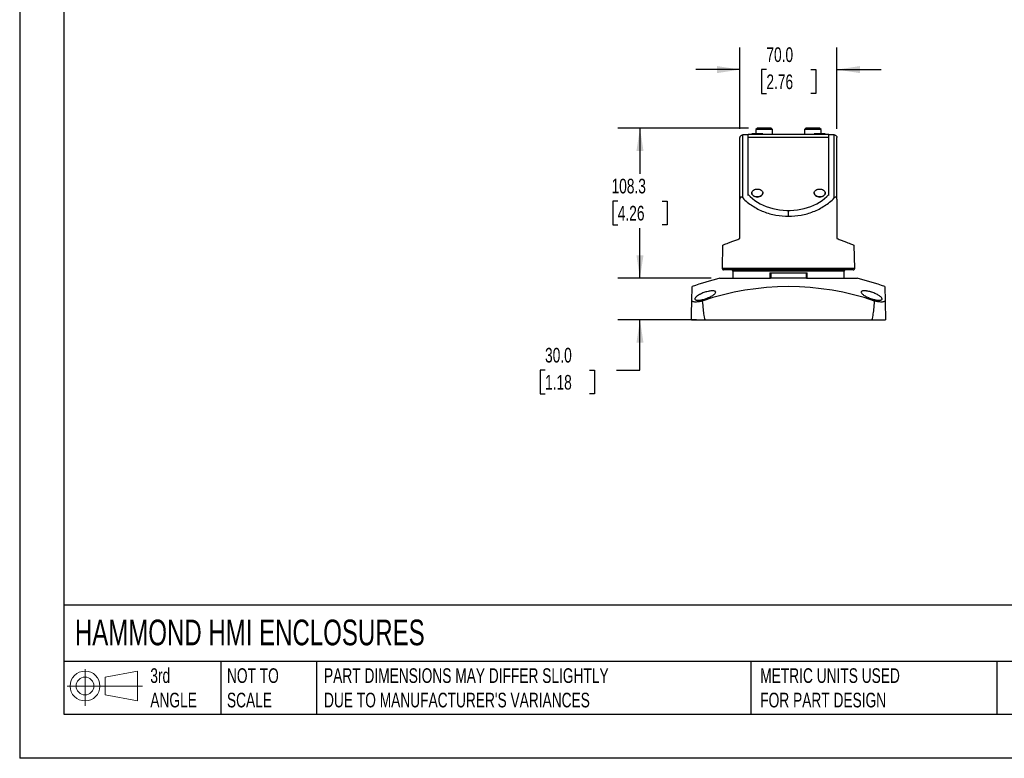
# Model space of a CAD drawing. Header units: millimetres. Extents: x 0 to 1397, y 0 to 1080.
# Tile 1 of 5: x 0 to 710, y 0 to 533. Entities that reach past the tile are written whole.
import ezdxf

# ---------------------------------------------------------------- set-up
doc = ezdxf.new("R2010")
doc.units = ezdxf.units.MM
doc.header["$LTSCALE"] = 5
doc.layers.add('DIMENSIONS', color=140, linetype='Continuous', lineweight=25)
doc.layers.add('TEXT', color=140, linetype='Continuous', lineweight=25)
doc.styles.add('SLDTEXTSTYLE0', font='TXT', dxfattribs={"width": 0.7})
doc.dimstyles.new('SLDDIMSTYLE0', dxfattribs={"dimtxt": 10.790039, "dimasz": 16.51, "dimexe": 0, "dimexo": 0.0625, "dimgap": 2.69751, "dimtad": 0, "dimtih": 1, "dimtoh": 1, "dimdec": 1, "dimrnd": 1e-09, "dimzin": 4, "dimdsep": 46, "dimtxsty": 'SLDTEXTSTYLE0', "dimsah": 1, "dimcen": 0.09, "dimadec": 0, "dimazin": 1, "dimtfac": 1, "dimtdec": 1, "dimtmove": 0, "dimatfit": 0, "dimfxl": 0, "dimfrac": 2, "dimtolj": 1, "dimtzin": 12, "dimarcsym": 0})
doc.dimstyles.new('SLDDIMSTYLE1', dxfattribs={"dimtxt": 10.790039, "dimasz": 16.51, "dimexe": 0, "dimexo": 0.0625, "dimgap": 2.69751, "dimtad": 0, "dimtih": 1, "dimtoh": 1, "dimdec": 1, "dimrnd": 1e-09, "dimzin": 12, "dimdsep": 46, "dimtxsty": 'SLDTEXTSTYLE0', "dimsah": 1, "dimcen": 0.09, "dimadec": 0, "dimazin": 3, "dimtfac": 1, "dimtdec": 1, "dimtofl": 0, "dimtmove": 0, "dimatfit": 3, "dimfxl": 0, "dimfrac": 2, "dimtolj": 1, "dimtzin": 12, "dimarcsym": 0})

# ---------------------------------------------------------------- blocks, each defined once
blk = doc.blocks.new('Block11')
at = {"color": 7, "linetype": 'Continuous', "lineweight": 18}
for p, q in [((12.94, 26.55), (12.94, 0)), ((27.4, 20.84), (50.88, 25.16)), ((50.88, 25.16), (50.88, 3.66)), ((0, 14.41), (54.37, 14.41)), ((27.4, 7.98), (27.4, 20.84)), ((27.4, 7.98), (50.88, 3.66))]:
    blk.add_line(p, q, dxfattribs=at)
for radius in [10.75, 6.43]:
    blk.add_circle((12.94, 14.41), radius, dxfattribs=at)
blk = doc.blocks.new('Block12')
at = {"color": 7, "linetype": 'Continuous'}
blk.add_blockref('Block11', (0, 0), dxfattribs=at)
blk = doc.blocks.new('_D')
at = {"layer": 'DIMENSIONS'}
for p, q in [((447.5, 346.43), (447.5, 378.18)), ((498.78, 346.43), (431.62, 346.43)), ((488.28, 316.43), (431.62, 316.43)), ((447.5, 280.14), (447.5, 316.43)), ((379.02, 280.14), (375.4, 280.14)), ((375.4, 280.14), (375.4, 262.99)), ((411.08, 280.14), (414.71, 280.14)), ((414.71, 280.14), (414.71, 262.99)), ((430.53, 280.14), (447.5, 280.14)), ((375.4, 262.99), (379.02, 262.99)), ((414.71, 262.99), (411.08, 262.99))]:
    blk.add_line(p, q, dxfattribs=at)
for points in [[(447.5, 346.43), (450.04, 362.94), (444.96, 362.94)], [(447.5, 316.43), (444.96, 299.92), (450.04, 299.92)]]:
    blk.add_solid(points, dxfattribs=at)
at = {"layer": 'DIMENSIONS', "char_height": 10.583, "attachment_point": 1, "style": 'SLDTEXTSTYLE0'}
for s, insert in [('30.0', (379.02, 296.19)), ('1.18', (379.02, 276.63))]:
    blk.add_mtext(s, dxfattribs=dict(at, insert=insert))
blk = doc.blocks.new('_D_1')
at = {"layer": 'DIMENSIONS'}
for p, q in [((525.85, 454.73), (431.62, 454.73)), ((447.5, 454.73), (447.5, 421.71)), ((431.47, 402.14), (427.84, 402.14)), ((427.84, 402.14), (427.84, 384.99)), ((463.53, 402.14), (467.15, 402.14)), ((467.15, 402.14), (467.15, 384.99)), ((427.84, 384.99), (431.47, 384.99)), ((467.15, 384.99), (463.53, 384.99)), ((447.5, 346.43), (447.5, 382.58)), ((498.78, 346.43), (431.62, 346.43))]:
    blk.add_line(p, q, dxfattribs=at)
for points in [[(447.5, 454.73), (444.96, 438.22), (450.04, 438.22)], [(447.5, 346.43), (450.04, 362.94), (444.96, 362.94)]]:
    blk.add_solid(points, dxfattribs=at)
at = {"layer": 'DIMENSIONS', "char_height": 10.583, "attachment_point": 1, "style": 'SLDTEXTSTYLE0'}
for s, insert in [('108.3', (426.98, 418.2)), ('4.26', (431.47, 398.64))]:
    blk.add_mtext(s, dxfattribs=dict(at, insert=insert))
blk = doc.blocks.new('_D_2')
at = {"layer": 'DIMENSIONS'}
for p, q in [((519.63, 454.2), (519.63, 512.84)), ((589.63, 454.2), (589.63, 512.84)), ((519.63, 496.96), (487.88, 496.96)), ((538.69, 496.96), (535.06, 496.96)), ((535.06, 496.96), (535.06, 479.81)), ((570.75, 496.96), (574.37, 496.96)), ((574.37, 496.96), (574.37, 479.81)), ((589.63, 496.96), (621.38, 496.96)), ((535.06, 479.81), (538.69, 479.81)), ((574.37, 479.81), (570.75, 479.81))]:
    blk.add_line(p, q, dxfattribs=at)
for points in [[(519.63, 496.96), (503.12, 499.5), (503.12, 494.42)], [(589.63, 496.96), (606.14, 494.42), (606.14, 499.5)]]:
    blk.add_solid(points, dxfattribs=at)
at = {"layer": 'DIMENSIONS', "char_height": 10.583, "attachment_point": 1, "style": 'SLDTEXTSTYLE0'}
for s, insert in [('70.0', (538.69, 513.02)), ('2.76', (538.69, 493.46))]:
    blk.add_mtext(s, dxfattribs=dict(at, insert=insert))

msp = doc.modelspace()

# ---------------------------------------------------------------- linework, layer by layer
at = {"color": 7, "linetype": 'Continuous'}
for p in [(0.01, 1079.51), (1397.01, 0.01)]:
    msp.add_line(p, (0.01, 0.01), dxfattribs=at)
for p, q in [((532.2, 454.73), (531.13, 453.65)), ((542.05, 454.73), (532.2, 454.73)), ((543.13, 453.65), (542.05, 454.73)), ((567.2, 454.73), (566.13, 453.65)), ((577.05, 454.73), (567.2, 454.73)), ((578.13, 453.65), (577.05, 454.73)), ((519.63, 403.55), (519.63, 447.85)), ((525.63, 449.92), (521.59, 449.85)), ((521.59, 404.33), (521.59, 449.85)), ((525.63, 450.43), (583.63, 450.43)), ((525.63, 448.09), (525.63, 450.43)), ((525.63, 448.09), (583.63, 448.09)), ((525.63, 406.81), (525.63, 448.09)), ((528.11, 450.53), (528.11, 450.43)), ((536.11, 450.53), (528.11, 450.53)), ((531.13, 453.65), (531.13, 450.53)), ((543.13, 453.65), (531.13, 453.65)), ((536.11, 450.43), (536.11, 450.53)), ((543.13, 450.43), (543.13, 453.65)), ((566.13, 453.65), (566.13, 450.43)), ((578.13, 453.65), (566.13, 453.65)), ((573.15, 450.53), (573.15, 450.43)), ((581.15, 450.53), (573.15, 450.53)), ((578.13, 450.53), (578.13, 453.65)), ((581.15, 450.43), (581.15, 450.53)), ((583.63, 448.09), (583.63, 450.43)), ((587.66, 449.85), (583.63, 449.92)), ((583.63, 406.81), (583.63, 448.09)), ((587.66, 404.33), (587.66, 449.85)), ((589.63, 403.55), (589.63, 447.85)), ((525.63, 406.01), (525.63, 406.81)), ((528.11, 407.92), (528.11, 407.84)), ((536.11, 407.84), (536.11, 407.92)), ((573.15, 407.92), (573.15, 407.84)), ((581.15, 407.84), (581.15, 407.92)), ((583.63, 406.01), (583.63, 406.81)), ((554.63, 391.3), (554.63, 394.87)), ((507.15, 370.26), (506.85, 353.45)), ((602.4, 353.45), (602.11, 370.26)), ((602.4, 353.45), (506.85, 353.45)), ((601.4, 352.43), (507.85, 352.43)), ((514.43, 351.45), (514.52, 346.43)), ((594.82, 351.45), (514.43, 351.45)), ((541.07, 350.43), (541.07, 346.43)), ((541.07, 350.43), (541.81, 350.43)), ((541.81, 350.43), (541.81, 346.43)), ((541.81, 350.43), (567.44, 350.43)), ((567.44, 350.43), (567.44, 346.43)), ((567.44, 350.43), (568.18, 350.43)), ((568.18, 346.43), (568.18, 350.43)), ((594.73, 346.43), (594.82, 351.45)), ((505.13, 346.43), (541.73, 346.43)), ((567.44, 346.43), (541.81, 346.43)), ((567.52, 346.43), (604.12, 346.43)), ((484.86, 329.98), (485.04, 340.33)), ((624.21, 340.33), (624.39, 329.98)), ((484.63, 316.43), (494.63, 316.43)), ((494.63, 316.43), (614.63, 316.43)), ((614.63, 316.43), (624.63, 316.43))]:
    msp.add_line(p, q)
at = {"flags": 128}
for points in [[(525.63, 406.81), (527.05, 405.3), (528.63, 403.86), (530.36, 402.52), (532.23, 401.27), (534.23, 400.12), (536.35, 399.09), (538.57, 398.17), (540.88, 397.37), (543.27, 396.7), (545.73, 396.16), (548.23, 395.75), (550.77, 395.47), (553.34, 395.34), (555.91, 395.34), (558.48, 395.47), (561.02, 395.75), (563.53, 396.16), (565.98, 396.7), (568.37, 397.37), (570.68, 398.17), (572.9, 399.09), (575.02, 400.12), (577.02, 401.27), (578.89, 402.52), (580.62, 403.86), (582.2, 405.3), (583.63, 406.81)], [(532.11, 405.09), (531.25, 405.15), (530.43, 405.35), (529.69, 405.66), (529.06, 406.09), (528.57, 406.59), (528.25, 407.16), (528.11, 407.76), (528.16, 408.37), (528.39, 408.96), (528.8, 409.5), (529.36, 409.97), (530.04, 410.34), (530.83, 410.6), (531.67, 410.73), (532.54, 410.73), (533.38, 410.6), (534.17, 410.34), (534.86, 409.97), (535.42, 409.5), (535.82, 408.96), (536.05, 408.37), (536.1, 407.76), (535.96, 407.16), (535.64, 406.59), (535.15, 406.09), (534.53, 405.66), (533.79, 405.35), (532.97, 405.15), (532.11, 405.09)], [(528.11, 407.84), (528.11, 407.68), (528.25, 407.08), (528.57, 406.51), (529.06, 406), (529.69, 405.58), (530.43, 405.27), (531.25, 405.07), (532.11, 405.01)], [(532.11, 405.01), (532.97, 405.07), (533.79, 405.27), (534.53, 405.58), (535.15, 406), (535.64, 406.51), (535.96, 407.08), (536.1, 407.68), (536.11, 407.84)], [(577.15, 405.09), (576.29, 405.15), (575.47, 405.35), (574.73, 405.66), (574.1, 406.09), (573.61, 406.59), (573.29, 407.16), (573.15, 407.76), (573.2, 408.37), (573.43, 408.96), (573.84, 409.5), (574.4, 409.97), (575.08, 410.34), (575.87, 410.6), (576.71, 410.73), (577.58, 410.73), (578.42, 410.6), (579.21, 410.34), (579.9, 409.97), (580.46, 409.5), (580.86, 408.96), (581.09, 408.37), (581.14, 407.76), (581, 407.16), (580.68, 406.59), (580.19, 406.09), (579.57, 405.66), (578.83, 405.35), (578.01, 405.15), (577.15, 405.09)], [(573.15, 407.84), (573.15, 407.68), (573.29, 407.08), (573.61, 406.51), (574.1, 406), (574.73, 405.58), (575.47, 405.27), (576.29, 405.07), (577.15, 405.01)], [(577.15, 405.01), (578.01, 405.07), (578.83, 405.27), (579.57, 405.58), (580.19, 406), (580.68, 406.51), (581, 407.08), (581.14, 407.68), (581.15, 407.84)]]:
    msp.add_lwpolyline(points, dxfattribs=at)
for centre, radius, start, end in [((507.85, 353.43), 1, 179, 270), ((513.43, 351.43), 1, 1, 90), ((595.82, 351.43), 1, 90, 179), ((601.4, 353.43), 1, 270, 1), ((554.63, 147.32), 205.17, 103.96034, 109.82533), ((554.63, 147.32), 205.17, 70.17467, 76.03966), ((554.63, 148.54), 191.79, 71.08807, 108.91193)]:
    msp.add_arc(centre, radius, start, end)
for points, knots in [([(519.63, 447.85), (519.63, 448.09), (519.67, 448.34), (519.86, 448.83), (520.01, 449.06), (520.39, 449.45), (520.62, 449.6), (521.11, 449.8), (521.36, 449.85), (521.59, 449.85)], [0, 0, 0, 0, 0.25, 0.25, 0.5, 0.5, 0.75, 0.75, 1, 1, 1, 1]), ([(587.66, 449.85), (587.89, 449.85), (588.15, 449.8), (588.63, 449.6), (588.86, 449.45), (589.24, 449.06), (589.39, 448.83), (589.58, 448.34), (589.63, 448.09), (589.63, 447.85)], [0, 0, 0, 0, 0.25, 0.25, 0.5, 0.5, 0.75, 0.75, 1, 1, 1, 1]), ([(521.59, 404.33), (521.55, 404.37), (521.47, 404.44), (521.35, 404.55), (521.23, 404.64), (521.12, 404.72), (520.93, 404.84), (520.67, 404.96), (520.39, 404.99), (520.17, 404.94), (520.02, 404.84), (519.88, 404.7), (519.77, 404.49), (519.69, 404.23), (519.63, 403.9), (519.63, 403.67), (519.63, 403.55)], [0, 0, 0, 0, 0.053119, 0.10445, 0.154085, 0.20213, 0.248697, 0.382926, 0.498857, 0.56344, 0.624083, 0.686152, 0.749676, 0.824587, 0.907005, 1, 1, 1, 1]), ([(589.63, 403.55), (589.63, 403.61), (589.62, 403.71), (589.61, 403.87), (589.6, 404.01), (589.58, 404.15), (589.55, 404.27), (589.51, 404.39), (589.46, 404.54), (589.37, 404.7), (589.23, 404.85), (589.08, 404.94), (588.87, 404.99), (588.58, 404.96), (588.26, 404.81), (587.95, 404.6), (587.76, 404.42), (587.66, 404.33)], [0, 0, 0, 0, 0.041399, 0.080602, 0.117786, 0.153161, 0.18697, 0.21949, 0.251033, 0.314493, 0.376575, 0.43722, 0.501866, 0.617687, 0.751816, 0.87078, 1, 1, 1, 1]), ([(521.59, 404.33), (523.68, 402.25), (526.03, 400.34), (531.11, 397.01), (533.85, 395.58), (539.58, 393.33), (542.57, 392.49), (548.6, 391.44), (551.64, 391.23), (554.63, 391.3)], [0, 0, 0, 0, 0.25, 0.25, 0.5, 0.5, 0.75, 0.75, 1, 1, 1, 1]), ([(554.63, 391.3), (557.61, 391.23), (560.65, 391.44), (566.69, 392.49), (569.67, 393.33), (575.4, 395.58), (578.14, 397.01), (583.23, 400.34), (585.57, 402.25), (587.66, 404.33)], [0, 0, 0, 0, 0.25, 0.25, 0.5, 0.5, 0.75, 0.75, 1, 1, 1, 1]), ([(507.18, 370.26), (507.21, 370.27), (507.26, 370.3), (508.07, 370.6), (509.44, 371.13), (511.35, 371.87), (513.73, 372.78), (516.47, 373.83), (518.58, 374.64), (519.63, 375.04)], [0, 0, 0, 0, 0.124309, 0.275663, 0.425746, 0.573871, 0.719367, 0.861603, 1, 1, 1, 1]), ([(589.63, 375.04), (590.62, 374.66), (592.64, 373.88), (595.28, 372.87), (597.59, 371.98), (599.49, 371.25), (600.93, 370.7), (601.8, 370.37), (602.17, 370.22), (602.08, 370.26), (602.07, 370.26)], [0, 0, 0, 0, 0.132021, 0.267563, 0.406127, 0.547167, 0.690105, 0.834345, 0.979282, 1, 1, 1, 1]), ([(498.9, 333.36), (498.52, 333.15), (498.11, 332.94), (497.45, 332.64), (497.23, 332.54), (496.78, 332.34), (496.55, 332.25), (496.08, 332.06), (495.84, 331.97), (495.36, 331.79), (495.12, 331.71), (494.38, 331.46), (493.89, 331.31), (492.91, 331.04), (492.41, 330.92), (491.71, 330.78), (491.47, 330.74), (491.02, 330.67), (490.8, 330.63), (490.14, 330.56), (489.74, 330.53), (489.01, 330.53), (488.67, 330.55), (488.1, 330.64), (487.87, 330.71), (487.58, 330.85), (487.5, 330.9), (487.36, 331.01), (487.3, 331.07), (487.21, 331.2), (487.17, 331.27), (487.13, 331.42), (487.12, 331.49), (487.13, 331.74), (487.19, 331.91), (487.33, 332.19), (487.39, 332.28), (487.54, 332.47), (487.62, 332.57), (487.9, 332.88), (488.12, 333.08), (488.51, 333.4), (488.64, 333.5), (488.94, 333.71), (489.1, 333.82), (489.59, 334.14), (489.95, 334.36), (490.52, 334.67), (490.72, 334.77), (491.13, 334.98), (491.35, 335.08), (492, 335.38), (492.45, 335.58), (493.39, 335.94), (493.87, 336.12), (494.85, 336.44), (495.34, 336.59), (496.34, 336.85), (496.82, 336.96), (497.77, 337.15), (498.23, 337.22), (499.09, 337.32), (499.5, 337.35), (500.24, 337.35), (500.57, 337.33), (501.15, 337.24), (501.39, 337.17), (501.67, 337.04), (501.75, 336.99), (501.9, 336.88), (501.95, 336.82), (502.09, 336.63), (502.13, 336.49), (502.12, 336.18), (502.06, 336), (501.86, 335.64), (501.72, 335.45), (501.35, 335.05), (501.12, 334.84), (500.6, 334.43), (500.31, 334.22), (499.65, 333.79), (499.29, 333.57), (498.9, 333.36)], [0, 0, 0, 0, 0.03125, 0.03125, 0.046875, 0.046875, 0.0625, 0.0625, 0.078125, 0.078125, 0.09375, 0.09375, 0.125, 0.125, 0.15625, 0.15625, 0.171875, 0.171875, 0.1875, 0.1875, 0.21875, 0.21875, 0.25, 0.25, 0.28125, 0.28125, 0.296875, 0.296875, 0.3125, 0.3125, 0.328125, 0.328125, 0.34375, 0.34375, 0.375, 0.375, 0.390625, 0.390625, 0.40625, 0.40625, 0.4375, 0.4375, 0.453125, 0.453125, 0.46875, 0.46875, 0.5, 0.5, 0.515625, 0.515625, 0.53125, 0.53125, 0.5625, 0.5625, 0.59375, 0.59375, 0.625, 0.625, 0.65625, 0.65625, 0.6875, 0.6875, 0.71875, 0.71875, 0.75, 0.75, 0.78125, 0.78125, 0.796875, 0.796875, 0.8125, 0.8125, 0.84375, 0.84375, 0.875, 0.875, 0.90625, 0.90625, 0.9375, 0.9375, 0.96875, 0.96875, 1, 1, 1, 1]), ([(619.93, 330.53), (619.75, 330.53), (619.55, 330.53), (619.15, 330.56), (618.94, 330.58), (618.52, 330.63), (618.3, 330.66), (617.84, 330.73), (617.61, 330.77), (616.9, 330.91), (616.42, 331.02), (615.69, 331.22), (615.44, 331.29), (614.95, 331.44), (614.7, 331.52), (613.96, 331.76), (613.49, 331.94), (612.79, 332.21), (612.56, 332.31), (612.1, 332.5), (611.87, 332.61), (611.22, 332.91), (610.81, 333.11), (610.03, 333.53), (609.67, 333.75), (609, 334.18), (608.7, 334.39), (608.17, 334.81), (607.94, 335.01), (607.56, 335.41), (607.41, 335.6), (607.25, 335.88), (607.21, 335.97), (607.15, 336.14), (607.13, 336.23), (607.12, 336.38), (607.13, 336.46), (607.16, 336.61), (607.2, 336.68), (607.32, 336.87), (607.46, 336.98), (607.74, 337.11), (607.85, 337.16), (608.08, 337.23), (608.21, 337.25), (608.49, 337.3), (608.64, 337.32), (608.97, 337.34), (609.14, 337.35), (609.69, 337.35), (610.09, 337.32), (610.73, 337.25), (610.95, 337.23), (611.41, 337.16), (611.64, 337.12), (612.34, 336.98), (612.83, 336.87), (613.57, 336.68), (613.82, 336.61), (614.31, 336.47), (614.55, 336.39), (615.28, 336.15), (615.76, 335.98), (616.71, 335.61), (617.16, 335.42), (618.03, 335.03), (618.44, 334.82), (619.23, 334.4), (619.59, 334.19), (620.25, 333.76), (620.55, 333.55), (621.08, 333.13), (621.31, 332.92), (621.7, 332.51), (621.84, 332.32), (622, 332.04), (622.04, 331.95), (622.1, 331.77), (622.12, 331.68), (622.14, 331.44), (622.1, 331.29), (621.97, 331.09), (621.91, 331.03), (621.78, 330.92), (621.7, 330.86), (621.51, 330.77), (621.41, 330.73), (621.17, 330.66), (621.04, 330.63), (620.62, 330.55), (620.3, 330.53), (619.93, 330.53)], [0, 0, 0, 0, 0.015625, 0.015625, 0.03125, 0.03125, 0.046875, 0.046875, 0.0625, 0.0625, 0.09375, 0.09375, 0.109375, 0.109375, 0.125, 0.125, 0.15625, 0.15625, 0.171875, 0.171875, 0.1875, 0.1875, 0.21875, 0.21875, 0.25, 0.25, 0.28125, 0.28125, 0.3125, 0.3125, 0.34375, 0.34375, 0.359375, 0.359375, 0.375, 0.375, 0.390625, 0.390625, 0.40625, 0.40625, 0.4375, 0.4375, 0.453125, 0.453125, 0.46875, 0.46875, 0.484375, 0.484375, 0.5, 0.5, 0.53125, 0.53125, 0.546875, 0.546875, 0.5625, 0.5625, 0.59375, 0.59375, 0.609375, 0.609375, 0.625, 0.625, 0.65625, 0.65625, 0.6875, 0.6875, 0.71875, 0.71875, 0.75, 0.75, 0.78125, 0.78125, 0.8125, 0.8125, 0.84375, 0.84375, 0.859375, 0.859375, 0.875, 0.875, 0.90625, 0.90625, 0.921875, 0.921875, 0.9375, 0.9375, 0.953125, 0.953125, 0.96875, 0.96875, 1, 1, 1, 1]), ([(484.63, 316.43), (484.63, 316.43), (484.65, 317.56), (484.72, 322.09), (484.78, 325.49), (484.86, 329.98)], [0, 0, 0, 0, 0.5, 0.5, 1, 1, 1, 1]), ([(492.46, 329.98), (492.36, 329.95), (492.15, 329.9), (491.85, 329.82), (491.55, 329.76), (491.25, 329.69), (490.96, 329.63), (490.67, 329.58), (490.39, 329.52), (490.11, 329.48), (489.51, 329.38), (488.62, 329.28), (487.54, 329.23), (486.6, 329.28), (485.98, 329.39), (485.59, 329.51), (485.37, 329.61), (485.17, 329.71), (485, 329.84), (484.91, 329.93), (484.86, 329.98)], [0, 0, 0, 0, 0.028613, 0.057002, 0.085172, 0.113127, 0.140871, 0.168409, 0.195746, 0.222885, 0.249832, 0.375294, 0.499302, 0.623475, 0.749113, 0.797954, 0.847436, 0.897587, 0.948434, 1, 1, 1, 1]), ([(492.46, 329.98), (492.82, 325.49), (493.18, 322.09), (493.9, 317.56), (494.26, 316.43), (494.63, 316.43)], [0, 0, 0, 0, 0.5, 0.5, 1, 1, 1, 1]), ([(614.63, 316.43), (614.99, 316.43), (615.35, 317.56), (616.07, 322.09), (616.43, 325.49), (616.79, 329.98)], [0, 0, 0, 0, 0.5, 0.5, 1, 1, 1, 1]), ([(624.39, 329.98), (624.37, 329.95), (624.32, 329.9), (624.23, 329.82), (624.14, 329.76), (624.04, 329.69), (623.93, 329.63), (623.81, 329.58), (623.68, 329.52), (623.55, 329.48), (623.23, 329.38), (622.66, 329.28), (621.73, 329.23), (620.64, 329.28), (619.68, 329.39), (618.93, 329.51), (618.42, 329.61), (617.89, 329.71), (617.34, 329.84), (616.97, 329.93), (616.79, 329.98)], [0, 0, 0, 0, 0.028613, 0.057002, 0.085172, 0.113127, 0.140871, 0.168409, 0.195746, 0.222885, 0.249832, 0.375294, 0.499302, 0.623475, 0.749113, 0.797954, 0.847436, 0.897587, 0.948434, 1, 1, 1, 1]), ([(624.39, 329.98), (624.47, 325.49), (624.53, 322.09), (624.61, 317.56), (624.63, 316.43), (624.63, 316.43)], [0, 0, 0, 0, 0.5, 0.5, 1, 1, 1, 1])]:
    msp.add_open_spline(points, degree=3, knots=knots)
for points in [[(519.63, 375.04), (519.63, 384.54), (519.63, 394.05), (519.63, 403.55)], [(589.63, 403.55), (589.63, 394.05), (589.63, 384.54), (589.63, 375.04)], [(541.81, 346.43), (541.79, 346.43), (541.76, 346.43), (541.73, 346.43)], [(567.52, 346.43), (567.49, 346.43), (567.47, 346.43), (567.44, 346.43)]]:
    msp.add_open_spline(points, degree=3)
at = {"layer": 'TEXT'}
for p, q in [((31.75, 1047.75), (31.75, 31.75)), ((1365.25, 110.63), (31.75, 110.63)), ((1365.25, 69.85), (31.75, 69.85)), ((145.22, 69.85), (145.22, 31.75)), ((214.19, 69.85), (214.19, 31.75)), ((527.42, 69.85), (527.42, 31.75)), ((704.99, 69.85), (704.99, 31.75)), ((31.75, 31.75), (1365.25, 31.75))]:
    msp.add_line(p, q, dxfattribs=at)

# ---------------------------------------------------------------- block references
msp.add_blockref('Block12', (34.19, 37.77), dxfattribs=at)

# ---------------------------------------------------------------- texts
at = {"layer": 'TEXT', "attachment_point": 1, "style": 'SLDTEXTSTYLE0'}
for s, insert, char_height in [('HAMMOND HMI ENCLOSURES', (39.83, 100.09), 18.5208), ('3rd^JANGLE', (94.25, 64.98), 10.583), ('NOT TO^JSCALE', (149.53, 64.98), 10.5833), ("PART DIMENSIONS MAY DIFFER SLIGHTLY ^JDUE TO MANUFACTURER'S VARIANCES", (219.56, 64.98), 10.5833), ('METRIC UNITS USED ^JFOR PART DESIGN', (534.27, 64.98), 10.5833)]:
    msp.add_mtext(s, dxfattribs=dict(at, insert=insert, char_height=char_height))

# ---------------------------------------------------------------- dimensions: what is measured, and where the dimension line sits
at = {"layer": 'DIMENSIONS'}
dim = msp.add_linear_dim(base=(589.63, 496.96), p1=(519.63, 447.85), p2=(589.63, 447.85), dimstyle='SLDDIMSTYLE0', dxfattribs=at)
dim.commit()
dim.dimension.update_dxf_attribs({"geometry": '_D_2', "text_midpoint": (554.72, 496.96), "dimtype": 160})
for base, p1, p2, dimstyle, picture, middle in [((447.5, 454.73), (505.13, 346.43), (532.2, 454.73), 'SLDDIMSTYLE1', '_D_1', (447.5, 402.14)), ((447.5, 346.43), (494.63, 316.43), (505.13, 346.43), 'SLDDIMSTYLE0', '_D', (447.5, 280.14))]:
    dim = msp.add_linear_dim(base=base, p1=p1, p2=p2, angle=90, dimstyle=dimstyle, dxfattribs=at)
    dim.commit()
    dim.dimension.update_dxf_attribs({"geometry": picture, "text_midpoint": middle, "dimtype": 160})

doc.saveas('drawing.dxf')
